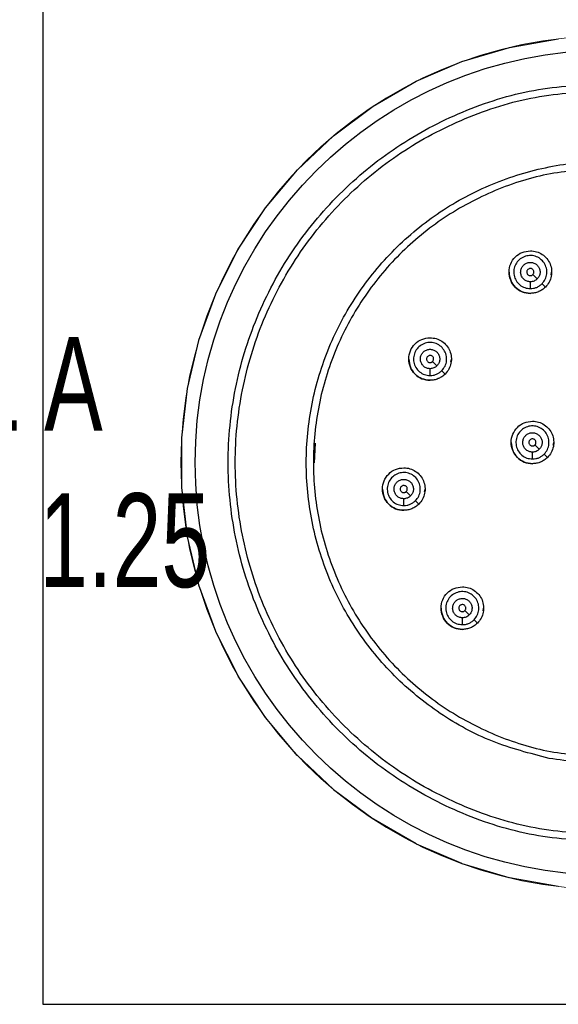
# Model space of a CAD drawing. Header units: millimetres. Extents: x 8 to 341, y 8 to 262.
# Tile 21 of 30: x 229 to 244, y 73 to 101. Entities that reach past the tile are written whole.
import ezdxf

# ---------------------------------------------------------------- set-up
doc = ezdxf.new("R2010")
doc.units = ezdxf.units.MM
doc.header["$LTSCALE"] = 1.25
doc.layers.add('DIMENSIONS', color=140, linetype='Continuous', lineweight=25)
doc.styles.add('SLDTEXTSTYLE0', font='TXT', dxfattribs={"width": 0.7})

# ---------------------------------------------------------------- blocks, each defined once
blk = doc.blocks.new('SW_TABLEANNOTATION_0')
at = {"layer": 'DIMENSIONS', "color": 0}
for p, q in [((0, -7.381), (0, -38.056)), ((0, -38.056), (30.593, -38.056))]:
    blk.add_line(p, q, dxfattribs=at)

msp = doc.modelspace()

# ---------------------------------------------------------------- linework, layer by layer
for p, q in [((242.545, 100.149), (243.922, 100.391)), ((241.204, 99.747), (242.544, 100.148)), ((239.92, 99.193), (241.204, 99.747)), ((238.708, 98.494), (239.919, 99.193)), ((237.586, 97.659), (238.708, 98.493)), ((236.569, 96.699), (237.585, 97.658)), ((235.67, 95.627), (236.568, 96.697)), ((234.901, 94.459), (235.668, 95.625)), ((234.273, 93.209), (234.899, 94.456)), ((243.719, 93.738), (243.735, 93.815)), ((243.135, 93.349), (243.135, 93.542)), ((233.794, 91.894), (234.272, 93.205)), ((233.472, 90.534), (233.793, 91.89)), ((240.893, 91.287), (240.909, 91.364)), ((240.309, 90.898), (240.309, 91.091)), ((233.309, 89.144), (233.471, 90.529)), ((233.309, 87.746), (233.309, 89.139)), ((237.074, 88.996), (237.042, 88.441)), ((243.779, 88.934), (243.794, 89.012)), ((243.194, 88.546), (243.194, 88.738)), ((233.471, 86.356), (233.309, 87.739)), ((240.152, 87.62), (240.167, 87.698)), ((239.567, 87.232), (239.567, 87.425)), ((233.793, 84.995), (233.472, 86.35)), ((234.271, 83.681), (233.795, 84.988)), ((241.802, 84.264), (241.818, 84.341)), ((241.218, 83.875), (241.218, 84.068)), ((234.898, 82.431), (234.274, 83.673)), ((235.666, 81.262), (234.903, 82.423)), ((236.565, 80.19), (235.672, 81.254)), ((237.582, 79.23), (236.572, 80.183)), ((238.704, 78.394), (237.59, 79.223)), ((239.915, 77.694), (238.713, 78.388)), ((241.199, 77.139), (239.925, 77.689)), ((242.539, 76.737), (241.21, 77.135)), ((243.916, 76.494), (242.55, 76.735))]:
    msp.add_line(p, q)
at = {"flags": 128}
for points in [[(243.328, 93.622), (243.305, 93.644), (243.276, 93.674), (243.242, 93.708), (243.205, 93.744)], [(243.559, 93.391), (243.535, 93.415), (243.464, 93.486)], [(240.502, 91.171), (240.48, 91.193), (240.45, 91.223), (240.416, 91.257), (240.38, 91.293)], [(240.733, 90.94), (240.709, 90.964), (240.638, 91.035)], [(243.387, 88.818), (243.365, 88.841), (243.335, 88.87), (243.301, 88.904), (243.265, 88.941)], [(243.618, 88.587), (243.594, 88.611), (243.524, 88.682)], [(239.76, 87.505), (239.738, 87.527), (239.708, 87.556), (239.674, 87.59), (239.638, 87.627)], [(239.991, 87.273), (239.967, 87.298), (239.897, 87.368)], [(241.411, 84.148), (241.389, 84.17), (241.359, 84.2), (241.325, 84.234), (241.289, 84.27)], [(241.642, 83.917), (241.618, 83.941), (241.547, 84.011)]]:
    msp.add_lwpolyline(points, dxfattribs=at)
at = {"color": 7, "linetype": 'Continuous', "lineweight": 18}
msp.add_circle((245.319, 88.442), 12.031, dxfattribs=at)
msp.add_circle((245.319, 88.442), 11.631)
for points, knots in [([(245.319, 77.742), (244.619, 77.782), (243.218, 77.862), (241.198, 78.498), (239.336, 79.487), (237.704, 80.828), (236.365, 82.459), (235.37, 84.321), (234.757, 86.341), (234.55, 88.442), (234.757, 90.543), (235.37, 92.563), (236.365, 94.425), (237.704, 96.056), (239.336, 97.397), (241.198, 98.386), (243.218, 99.023), (244.619, 99.102), (245.319, 99.142)], [0, 0, 0, 0, 0.0625, 0.125, 0.1875, 0.25, 0.3125, 0.375, 0.4375, 0.5, 0.5625, 0.625, 0.6875, 0.75, 0.8125, 0.875, 0.9375, 1, 1, 1, 1]), ([(245.319, 77.942), (244.632, 77.981), (243.257, 78.059), (241.275, 78.684), (239.448, 79.654), (237.847, 80.97), (236.532, 82.571), (235.556, 84.398), (234.954, 86.38), (234.751, 88.442), (234.954, 90.504), (235.556, 92.486), (236.532, 94.313), (237.847, 95.914), (239.448, 97.23), (241.275, 98.2), (243.257, 98.825), (244.632, 98.903), (245.319, 98.942)], [0, 0, 0, 0, 0.0625, 0.125, 0.1875, 0.25, 0.3125, 0.375, 0.4375, 0.5, 0.5625, 0.625, 0.6875, 0.75, 0.8125, 0.875, 0.9375, 1, 1, 1, 1]), ([(243.661, 80.105), (244.213, 80.028), (245.316, 79.873), (246.989, 80.055), (248.593, 80.537), (250.072, 81.329), (251.368, 82.393), (252.432, 83.689), (253.223, 85.168), (253.709, 86.773), (253.874, 88.442), (253.709, 90.111), (253.223, 91.716), (252.432, 93.195), (251.368, 94.491), (250.072, 95.555), (248.593, 96.346), (246.988, 96.832), (245.319, 96.997), (243.65, 96.832), (242.045, 96.346), (240.566, 95.555), (239.27, 94.491), (238.206, 93.195), (237.415, 91.716), (236.929, 90.111), (236.764, 88.442), (236.929, 86.773), (237.415, 85.168), (238.206, 83.69), (239.27, 82.392), (240.567, 81.333), (242.042, 80.524), (243.121, 80.245), (243.661, 80.105)], [0, 0, 0, 0, 0.03125, 0.0625, 0.09375, 0.125, 0.15625, 0.1875, 0.21875, 0.25, 0.28125, 0.3125, 0.34375, 0.375, 0.40625, 0.4375, 0.46875, 0.5, 0.53125, 0.5625, 0.59375, 0.625, 0.65625, 0.6875, 0.71875, 0.75, 0.78125, 0.8125, 0.84375, 0.875, 0.90625, 0.9375, 0.96875, 1, 1, 1, 1]), ([(245.319, 96.742), (244.776, 96.711), (243.689, 96.649), (242.122, 96.156), (240.678, 95.389), (239.412, 94.349), (238.373, 93.083), (237.601, 91.639), (237.126, 90.072), (236.966, 88.442), (237.126, 86.812), (237.601, 85.245), (238.373, 83.801), (239.412, 82.535), (240.678, 81.495), (242.122, 80.728), (243.689, 80.235), (244.776, 80.173), (245.319, 80.142)], [0, 0, 0, 0, 0.0625, 0.125, 0.1875, 0.25, 0.3125, 0.375, 0.4375, 0.5, 0.5625, 0.625, 0.6875, 0.75, 0.8125, 0.875, 0.9375, 1, 1, 1, 1]), ([(243.135, 93.215), (243.056, 93.224), (242.899, 93.242), (242.699, 93.381), (242.566, 93.579), (242.519, 93.815), (242.566, 94.051), (242.699, 94.249), (242.899, 94.388), (243.056, 94.406), (243.135, 94.415)], [0, 0, 0, 0, 0.125, 0.25, 0.375, 0.5, 0.625, 0.75, 0.875, 1, 1, 1, 1]), ([(243.135, 94.415), (243.194, 94.41), (243.311, 94.4), (243.473, 94.321), (243.605, 94.201), (243.697, 94.048), (243.741, 93.875), (243.731, 93.697), (243.673, 93.527), (243.597, 93.436), (243.559, 93.391)], [0, 0, 0, 0, 0.125, 0.249999, 0.375, 0.5, 0.625, 0.75, 0.875, 1, 1, 1, 1]), ([(243.464, 93.486), (243.498, 93.527), (243.566, 93.61), (243.607, 93.769), (243.596, 93.93), (243.53, 94.079), (243.418, 94.197), (243.273, 94.27), (243.111, 94.29), (242.953, 94.254), (242.815, 94.167), (242.715, 94.039), (242.664, 93.885), (242.668, 93.722), (242.727, 93.571), (242.833, 93.448), (242.974, 93.365), (243.081, 93.354), (243.135, 93.349)], [0, 0, 0, 0, 0.0625, 0.125, 0.1875, 0.25, 0.3125, 0.375, 0.4375, 0.5, 0.5625, 0.625, 0.6875, 0.75, 0.8125, 0.875, 0.9375, 1, 1, 1, 1]), ([(243.135, 93.542), (243.103, 93.545), (243.041, 93.551), (242.958, 93.6), (242.896, 93.672), (242.861, 93.761), (242.859, 93.856), (242.889, 93.946), (242.947, 94.022), (243.028, 94.073), (243.121, 94.093), (243.215, 94.082), (243.301, 94.039), (243.366, 93.97), (243.405, 93.883), (243.412, 93.788), (243.388, 93.695), (243.348, 93.646), (243.328, 93.622)], [0, 0, 0, 0, 0.0625, 0.125001, 0.1875, 0.25, 0.3125, 0.375, 0.4375, 0.5, 0.562501, 0.625, 0.6875, 0.75, 0.8125, 0.875, 0.9375, 1, 1, 1, 1]), ([(243.205, 93.744), (243.213, 93.753), (243.227, 93.771), (243.236, 93.805), (243.234, 93.84), (243.219, 93.872), (243.195, 93.897), (243.164, 93.913), (243.13, 93.917), (243.096, 93.909), (243.066, 93.891), (243.045, 93.863), (243.034, 93.83), (243.035, 93.795), (243.047, 93.763), (243.07, 93.736), (243.1, 93.719), (243.123, 93.716), (243.135, 93.715)], [0, 0, 0, 0, 0.0625004, 0.1249997, 0.1874999, 0.2499997, 0.3125003, 0.3750008, 0.4375013, 0.5000017, 0.5624993, 0.6249996, 0.6874989, 0.7499992, 0.8124994, 0.8749989, 0.9374989, 1, 1, 1, 1]), ([(242.535, 93.815), (242.544, 93.737), (242.562, 93.579), (242.7, 93.381), (242.899, 93.242), (243.056, 93.224), (243.135, 93.215)], [0, 0, 0, 0, 0.25, 0.5, 0.75, 1, 1, 1, 1]), ([(243.135, 93.715), (243.141, 93.715), (243.154, 93.716), (243.173, 93.722), (243.191, 93.731), (243.2, 93.74), (243.205, 93.744)], [0, 0, 0, 0, 0.249983, 0.500002, 0.75001, 1, 1, 1, 1]), ([(243.328, 93.622), (243.314, 93.61), (243.288, 93.586), (243.24, 93.561), (243.188, 93.545), (243.152, 93.543), (243.135, 93.542)], [0, 0, 0, 0, 0.250003, 0.500001, 0.749999, 1, 1, 1, 1]), ([(243.135, 93.349), (243.165, 93.351), (243.226, 93.354), (243.314, 93.382), (243.396, 93.425), (243.441, 93.465), (243.464, 93.486)], [0, 0, 0, 0, 0.249996, 0.499997, 0.749999, 1, 1, 1, 1]), ([(243.559, 93.391), (243.53, 93.364), (243.473, 93.313), (243.405, 93.281), (243.372, 93.265)], [0, 0, 0, 0, 0.519502, 1, 1, 1, 1]), ([(243.372, 93.265), (243.369, 93.264), (243.332, 93.243), (243.252, 93.223), (243.174, 93.218), (243.135, 93.215)], [0, 0, 0, 0, 0.0361721, 0.518086, 1, 1, 1, 1]), ([(240.309, 90.764), (240.23, 90.773), (240.073, 90.791), (239.873, 90.93), (239.74, 91.128), (239.693, 91.364), (239.74, 91.6), (239.873, 91.798), (240.073, 91.937), (240.23, 91.955), (240.309, 91.964)], [0, 0, 0, 0, 0.125, 0.25, 0.375, 0.5, 0.625, 0.75, 0.875, 1, 1, 1, 1]), ([(240.309, 91.964), (240.368, 91.959), (240.486, 91.949), (240.647, 91.87), (240.779, 91.75), (240.871, 91.597), (240.915, 91.424), (240.905, 91.246), (240.847, 91.075), (240.771, 90.985), (240.733, 90.94)], [0, 0, 0, 0, 0.125001, 0.25, 0.375, 0.5, 0.625, 0.75, 0.875, 1, 1, 1, 1]), ([(240.638, 91.035), (240.672, 91.076), (240.74, 91.159), (240.781, 91.318), (240.77, 91.479), (240.704, 91.628), (240.592, 91.746), (240.447, 91.819), (240.285, 91.839), (240.127, 91.803), (239.99, 91.716), (239.89, 91.588), (239.839, 91.434), (239.843, 91.271), (239.901, 91.12), (240.007, 90.997), (240.149, 90.914), (240.255, 90.903), (240.309, 90.898)], [0, 0, 0, 0, 0.0625, 0.125, 0.1875, 0.25, 0.3125, 0.375, 0.4375, 0.5, 0.5625, 0.625, 0.6875, 0.75, 0.8125, 0.875, 0.9375, 1, 1, 1, 1]), ([(240.309, 91.091), (240.278, 91.094), (240.215, 91.1), (240.132, 91.149), (240.07, 91.221), (240.036, 91.31), (240.033, 91.405), (240.063, 91.495), (240.122, 91.571), (240.202, 91.622), (240.295, 91.642), (240.39, 91.631), (240.475, 91.588), (240.54, 91.519), (240.579, 91.432), (240.586, 91.337), (240.562, 91.244), (240.522, 91.195), (240.502, 91.171)], [0, 0, 0, 0, 0.062499, 0.125, 0.1875, 0.25, 0.3125, 0.375, 0.4375, 0.5, 0.5625, 0.625, 0.6875, 0.75, 0.8125, 0.875, 0.9375, 1, 1, 1, 1]), ([(239.709, 91.364), (239.718, 91.285), (239.736, 91.128), (239.875, 90.93), (240.073, 90.791), (240.23, 90.773), (240.309, 90.764)], [0, 0, 0, 0, 0.25, 0.5, 0.75, 1, 1, 1, 1]), ([(240.38, 91.293), (240.387, 91.302), (240.401, 91.32), (240.41, 91.354), (240.408, 91.389), (240.394, 91.421), (240.37, 91.446), (240.338, 91.462), (240.304, 91.466), (240.27, 91.458), (240.24, 91.44), (240.219, 91.412), (240.208, 91.379), (240.209, 91.344), (240.221, 91.312), (240.244, 91.285), (240.274, 91.268), (240.297, 91.265), (240.309, 91.264)], [0, 0, 0, 0, 0.0625, 0.125, 0.1875, 0.25, 0.312498, 0.374999, 0.437499, 0.5, 0.5625, 0.625001, 0.687501, 0.750001, 0.8125, 0.875002, 0.937502, 1, 1, 1, 1]), ([(240.309, 91.264), (240.315, 91.264), (240.328, 91.265), (240.347, 91.271), (240.365, 91.28), (240.375, 91.289), (240.38, 91.293)], [0, 0, 0, 0, 0.250002, 0.499991, 0.749993, 1, 1, 1, 1]), ([(240.502, 91.171), (240.489, 91.159), (240.462, 91.135), (240.414, 91.11), (240.362, 91.094), (240.327, 91.092), (240.309, 91.091)], [0, 0, 0, 0, 0.250002, 0.499998, 0.750002, 1, 1, 1, 1]), ([(240.309, 90.898), (240.339, 90.9), (240.4, 90.903), (240.488, 90.931), (240.57, 90.973), (240.616, 91.014), (240.638, 91.035)], [0, 0, 0, 0, 0.250001, 0.500001, 0.749999, 1, 1, 1, 1]), ([(240.546, 90.814), (240.544, 90.813), (240.507, 90.792), (240.426, 90.772), (240.348, 90.767), (240.309, 90.764)], [0, 0, 0, 0, 0.036172, 0.518086, 1, 1, 1, 1]), ([(240.733, 90.94), (240.704, 90.913), (240.648, 90.862), (240.579, 90.83), (240.546, 90.814)], [0, 0, 0, 0, 0.519494, 1, 1, 1, 1]), ([(243.194, 88.412), (243.115, 88.421), (242.958, 88.439), (242.759, 88.577), (242.625, 88.776), (242.578, 89.012), (242.625, 89.247), (242.759, 89.446), (242.958, 89.585), (243.115, 89.603), (243.194, 89.612)], [0, 0, 0, 0, 0.125, 0.25, 0.375, 0.5, 0.625, 0.75, 0.875, 1, 1, 1, 1]), ([(243.524, 88.682), (243.558, 88.724), (243.625, 88.807), (243.667, 88.966), (243.655, 89.127), (243.589, 89.276), (243.477, 89.393), (243.332, 89.466), (243.171, 89.486), (243.012, 89.451), (242.875, 89.364), (242.775, 89.236), (242.724, 89.081), (242.728, 88.919), (242.786, 88.767), (242.892, 88.645), (243.034, 88.562), (243.141, 88.551), (243.194, 88.546)], [0, 0, 0, 0, 0.0625, 0.125, 0.1875, 0.25, 0.3125, 0.375, 0.4375, 0.5, 0.5625, 0.625, 0.6875, 0.75, 0.8125, 0.875, 0.9375, 1, 1, 1, 1]), ([(243.194, 89.612), (243.253, 89.607), (243.371, 89.596), (243.532, 89.517), (243.665, 89.398), (243.756, 89.245), (243.8, 89.071), (243.791, 88.893), (243.733, 88.723), (243.656, 88.633), (243.618, 88.587)], [0, 0, 0, 0, 0.125, 0.25, 0.375, 0.5, 0.625, 0.75, 0.875, 1, 1, 1, 1]), ([(243.194, 88.738), (243.163, 88.742), (243.1, 88.748), (243.017, 88.797), (242.955, 88.868), (242.921, 88.957), (242.918, 89.052), (242.948, 89.143), (243.007, 89.218), (243.087, 89.269), (243.18, 89.29), (243.275, 89.278), (243.36, 89.235), (243.426, 89.166), (243.464, 89.079), (243.471, 88.985), (243.447, 88.891), (243.407, 88.843), (243.387, 88.818)], [0, 0, 0, 0, 0.0625, 0.125, 0.1875, 0.25, 0.3125, 0.375, 0.4375, 0.5, 0.5625, 0.625001, 0.687501, 0.75, 0.8125, 0.875, 0.9375, 1, 1, 1, 1]), ([(243.265, 88.941), (243.272, 88.95), (243.287, 88.968), (243.295, 89.002), (243.293, 89.036), (243.279, 89.068), (243.255, 89.094), (243.224, 89.109), (243.189, 89.113), (243.155, 89.106), (243.126, 89.087), (243.104, 89.06), (243.093, 89.027), (243.094, 88.992), (243.107, 88.959), (243.129, 88.933), (243.16, 88.915), (243.183, 88.913), (243.194, 88.912)], [0, 0, 0, 0, 0.0625, 0.124999, 0.1875, 0.25, 0.3125, 0.375001, 0.437498, 0.499998, 0.562499, 0.624999, 0.687499, 0.75, 0.812499, 0.874999, 0.937499, 1, 1, 1, 1]), ([(242.594, 89.012), (242.603, 88.933), (242.621, 88.776), (242.76, 88.577), (242.958, 88.439), (243.115, 88.421), (243.194, 88.412)], [0, 0, 0, 0, 0.25, 0.5, 0.75, 1, 1, 1, 1]), ([(243.194, 88.912), (243.201, 88.912), (243.214, 88.913), (243.232, 88.919), (243.25, 88.928), (243.26, 88.937), (243.265, 88.941)], [0, 0, 0, 0, 0.250006, 0.5, 0.75001, 1, 1, 1, 1]), ([(243.387, 88.818), (243.374, 88.806), (243.347, 88.783), (243.299, 88.758), (243.248, 88.741), (243.212, 88.739), (243.194, 88.738)], [0, 0, 0, 0, 0.249996, 0.500002, 0.749999, 1, 1, 1, 1]), ([(243.194, 88.546), (243.225, 88.547), (243.286, 88.551), (243.373, 88.579), (243.455, 88.621), (243.501, 88.662), (243.524, 88.682)], [0, 0, 0, 0, 0.250001, 0.500002, 0.749999, 1, 1, 1, 1]), ([(243.618, 88.587), (243.589, 88.561), (243.533, 88.51), (243.464, 88.477), (243.431, 88.461)], [0, 0, 0, 0, 0.5194939, 1, 1, 1, 1]), ([(239.567, 87.098), (239.489, 87.107), (239.331, 87.125), (239.132, 87.264), (238.998, 87.462), (238.951, 87.698), (238.998, 87.934), (239.132, 88.132), (239.331, 88.271), (239.489, 88.289), (239.567, 88.298)], [0, 0, 0, 0, 0.125, 0.25, 0.375, 0.5, 0.625, 0.75, 0.875, 1, 1, 1, 1]), ([(239.567, 88.298), (239.626, 88.293), (239.744, 88.283), (239.905, 88.203), (240.038, 88.084), (240.129, 87.931), (240.173, 87.757), (240.164, 87.579), (240.106, 87.409), (240.029, 87.319), (239.991, 87.273)], [0, 0, 0, 0, 0.125, 0.25, 0.375, 0.5, 0.625, 0.75, 0.875, 1, 1, 1, 1]), ([(243.431, 88.461), (243.429, 88.46), (243.392, 88.44), (243.311, 88.42), (243.233, 88.414), (243.194, 88.412)], [0, 0, 0, 0, 0.036172, 0.518086, 1, 1, 1, 1]), ([(239.897, 87.368), (239.931, 87.41), (239.998, 87.493), (240.04, 87.652), (240.028, 87.813), (239.962, 87.962), (239.85, 88.079), (239.705, 88.153), (239.544, 88.172), (239.385, 88.137), (239.248, 88.05), (239.148, 87.922), (239.097, 87.767), (239.101, 87.605), (239.159, 87.453), (239.266, 87.331), (239.407, 87.248), (239.514, 87.237), (239.567, 87.232)], [0, 0, 0, 0, 0.0625, 0.125, 0.1875, 0.25, 0.3125, 0.375, 0.4375, 0.5, 0.5625, 0.625, 0.6875, 0.75, 0.8125, 0.875, 0.9375, 1, 1, 1, 1]), ([(239.567, 87.425), (239.536, 87.428), (239.473, 87.434), (239.39, 87.483), (239.328, 87.554), (239.294, 87.643), (239.291, 87.739), (239.321, 87.829), (239.38, 87.904), (239.46, 87.955), (239.553, 87.976), (239.648, 87.964), (239.733, 87.922), (239.799, 87.853), (239.837, 87.765), (239.844, 87.671), (239.82, 87.578), (239.78, 87.529), (239.76, 87.505)], [0, 0, 0, 0, 0.062501, 0.125, 0.1875, 0.25, 0.3125, 0.375, 0.4375, 0.5, 0.5625, 0.625, 0.6875, 0.75, 0.812499, 0.874999, 0.9375, 1, 1, 1, 1]), ([(239.638, 87.627), (239.645, 87.636), (239.66, 87.654), (239.668, 87.688), (239.666, 87.722), (239.652, 87.754), (239.628, 87.78), (239.597, 87.795), (239.562, 87.8), (239.528, 87.792), (239.499, 87.773), (239.477, 87.746), (239.466, 87.713), (239.467, 87.678), (239.48, 87.645), (239.502, 87.619), (239.533, 87.601), (239.556, 87.599), (239.567, 87.598)], [0, 0, 0, 0, 0.062502, 0.125002, 0.187502, 0.250001, 0.312502, 0.374999, 0.4375, 0.5, 0.5625, 0.625001, 0.6875, 0.750001, 0.8125, 0.874999, 0.937499, 1, 1, 1, 1]), ([(238.967, 87.698), (238.976, 87.619), (238.994, 87.462), (239.133, 87.264), (239.331, 87.125), (239.488, 87.107), (239.567, 87.098)], [0, 0, 0, 0, 0.25, 0.5, 0.75, 1, 1, 1, 1]), ([(239.567, 87.598), (239.574, 87.598), (239.587, 87.599), (239.606, 87.605), (239.623, 87.614), (239.633, 87.623), (239.638, 87.627)], [0, 0, 0, 0, 0.250006, 0.5, 0.75001, 1, 1, 1, 1]), ([(239.76, 87.505), (239.747, 87.493), (239.72, 87.469), (239.672, 87.444), (239.621, 87.428), (239.585, 87.426), (239.567, 87.425)], [0, 0, 0, 0, 0.249996, 0.500002, 0.749999, 1, 1, 1, 1]), ([(239.567, 87.232), (239.598, 87.233), (239.659, 87.237), (239.746, 87.265), (239.828, 87.307), (239.874, 87.348), (239.897, 87.368)], [0, 0, 0, 0, 0.2500014, 0.5000015, 0.7499992, 1, 1, 1, 1]), ([(239.991, 87.273), (239.962, 87.247), (239.903, 87.195), (239.798, 87.14), (239.685, 87.104), (239.606, 87.1), (239.567, 87.098)], [0, 0, 0, 0, 0.249999, 0.5, 0.75, 1, 1, 1, 1]), ([(241.218, 83.741), (241.139, 83.75), (240.982, 83.768), (240.783, 83.907), (240.649, 84.105), (240.602, 84.341), (240.649, 84.577), (240.783, 84.775), (240.982, 84.914), (241.139, 84.932), (241.218, 84.941)], [0, 0, 0, 0, 0.124999, 0.25, 0.375, 0.5, 0.625, 0.75, 0.875, 1, 1, 1, 1]), ([(241.218, 84.941), (241.277, 84.936), (241.395, 84.926), (241.556, 84.847), (241.688, 84.727), (241.78, 84.574), (241.824, 84.401), (241.814, 84.223), (241.756, 84.052), (241.68, 83.962), (241.642, 83.917)], [0, 0, 0, 0, 0.125, 0.249999, 0.375, 0.5, 0.625, 0.75, 0.875, 1, 1, 1, 1]), ([(241.547, 84.011), (241.581, 84.053), (241.649, 84.136), (241.69, 84.295), (241.679, 84.456), (241.613, 84.605), (241.501, 84.723), (241.356, 84.796), (241.195, 84.816), (241.036, 84.78), (240.899, 84.693), (240.799, 84.565), (240.748, 84.411), (240.752, 84.248), (240.81, 84.096), (240.916, 83.974), (241.058, 83.891), (241.164, 83.88), (241.218, 83.875)], [0, 0, 0, 0, 0.0625, 0.125, 0.1875, 0.25, 0.3125, 0.375, 0.4375, 0.5, 0.5625, 0.625, 0.6875, 0.75, 0.8125, 0.875, 0.9375, 1, 1, 1, 1]), ([(241.218, 84.068), (241.187, 84.071), (241.124, 84.077), (241.041, 84.126), (240.979, 84.198), (240.945, 84.287), (240.942, 84.382), (240.972, 84.472), (241.031, 84.547), (241.111, 84.598), (241.204, 84.619), (241.299, 84.608), (241.384, 84.565), (241.449, 84.496), (241.488, 84.409), (241.495, 84.314), (241.471, 84.221), (241.431, 84.172), (241.411, 84.148)], [0, 0, 0, 0, 0.0625, 0.125001, 0.187501, 0.250001, 0.312501, 0.375001, 0.4375, 0.500001, 0.562501, 0.625, 0.6875, 0.75, 0.8125, 0.875, 0.9375, 1, 1, 1, 1]), ([(241.289, 84.27), (241.296, 84.279), (241.31, 84.297), (241.319, 84.331), (241.317, 84.366), (241.303, 84.398), (241.279, 84.423), (241.247, 84.439), (241.213, 84.443), (241.179, 84.435), (241.149, 84.417), (241.128, 84.389), (241.117, 84.356), (241.118, 84.321), (241.13, 84.289), (241.153, 84.262), (241.183, 84.244), (241.206, 84.242), (241.218, 84.241)], [0, 0, 0, 0, 0.0625, 0.124999, 0.1875, 0.25, 0.3125, 0.375001, 0.437501, 0.500002, 0.562499, 0.624999, 0.687499, 0.75, 0.812499, 0.874999, 0.937499, 1, 1, 1, 1]), ([(240.618, 84.341), (240.627, 84.262), (240.645, 84.105), (240.784, 83.907), (240.982, 83.768), (241.139, 83.75), (241.218, 83.741)], [0, 0, 0, 0, 0.25, 0.5, 0.750002, 1, 1, 1, 1]), ([(241.218, 84.241), (241.224, 84.241), (241.237, 84.242), (241.256, 84.248), (241.274, 84.257), (241.284, 84.266), (241.289, 84.27)], [0, 0, 0, 0, 0.249983, 0.500001, 0.749991, 1, 1, 1, 1]), ([(241.411, 84.148), (241.398, 84.136), (241.371, 84.112), (241.323, 84.087), (241.271, 84.071), (241.236, 84.069), (241.218, 84.068)], [0, 0, 0, 0, 0.250003, 0.500002, 0.749999, 1, 1, 1, 1]), ([(241.218, 83.875), (241.248, 83.877), (241.309, 83.88), (241.397, 83.908), (241.479, 83.95), (241.525, 83.991), (241.547, 84.011)], [0, 0, 0, 0, 0.2499975, 0.4999987, 0.750002, 1, 1, 1, 1]), ([(241.642, 83.917), (241.613, 83.891), (241.554, 83.838), (241.449, 83.784), (241.336, 83.748), (241.257, 83.743), (241.218, 83.741)], [0, 0, 0, 0, 0.250001, 0.500002, 0.750001, 1, 1, 1, 1])]:
    msp.add_open_spline(points, degree=3, knots=knots)

# ---------------------------------------------------------------- block references
at = {"layer": 'DIMENSIONS'}
msp.add_blockref('SW_TABLEANNOTATION_0', (229.395, 111.228), dxfattribs=at)

# ---------------------------------------------------------------- texts
at = {"layer": 'DIMENSIONS', "insert": (225.577, 91.989), "char_height": 2.64583, "attachment_point": 2, "style": 'SLDTEXTSTYLE0'}
msp.add_mtext('DETAIL A^JSCALE 2 : 1.25', dxfattribs=at)

doc.saveas('drawing.dxf')
